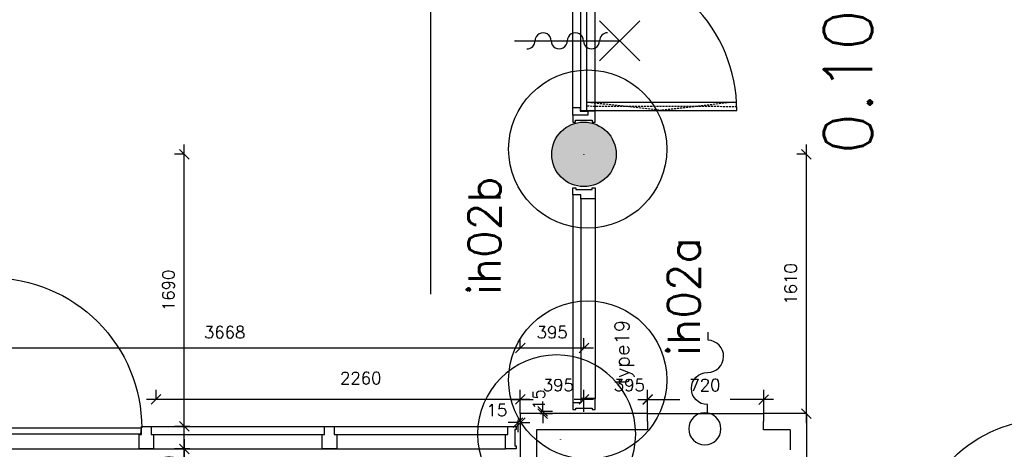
# Model space of a CAD drawing. Extents: x -29284 to 2055880, y -64816 to 121103.
# Tile 44 of 123: x 36184 to 42292, y 35815 to 38482. Entities that reach past the tile are written whole.
import ezdxf
from ezdxf.enums import TextEntityAlignment as Align

# ---------------------------------------------------------------- set-up
doc = ezdxf.new("R2010")
doc.units = 0
doc.header["$LTSCALE"] = 50
doc.header["$MEASUREMENT"] = 0
doc.header["$PDMODE"] = 3
doc.header["$PDSIZE"] = 0.1
doc.linetypes.add('HIDDEN', pattern=[0.375, 0.25, -0.125])
doc.layers.get('0').update_dxf_attribs({"linetype": 'CONTINUOUS'})
doc.layers.get('DEFPOINTS').update_dxf_attribs({"linetype": 'CONTINUOUS'})
for name, color, linetype in [('00', 7, 'CONTINUOUS'), ('_BESTAAND_ONGEIJZIGD', 8, 'CONTINUOUS'), ('_DETAILNUMMERS', 4, 'CONTINUOUS'), ('_DETAILNUMMERSTEKST', 4, 'CONTINUOUS'), ('_KOLOMBESTAAND', 212, 'CONTINUOUS'), ('_ROOKCOMPARTIMENT', 4, 'BATTING'), ('A--L21--', 3, 'CONTINUOUS'), ('A--L28--', 7, 'CONTINUOUS'), ('A--L31--', 2, 'CONTINUOUS'), ('A--L32--', 7, 'CONTINUOUS'), ('A--L32--_F-23-', 2, 'CONTINUOUS'), ('A--L32--_F123-', 1, 'CONTINUOUS'), ('A--L56--', 7, 'CONTINUOUS'), ('A--L56--_F123-', 7, 'CONTINUOUS'), ('A--L65--', 7, 'CONTINUOUS'), ('A--L65--_F-23-', 7, 'CONTINUOUS'), ('A--L65--_F123-', 7, 'CONTINUOUS'), ('A--M$1A-_F123-', 1, 'CONTINUOUS'), ('A--M1$A-_F123-', 1, 'CONTINUOUS'), ('A--T$1A-_F123-_RN', 4, 'CONTINUOUS'), ('TEKST_KOZIJNMERK', 2, 'CONTINUOUS'), ('X--LR---_CP', 7, 'CONTINUOUS')]:
    doc.layers.add(name, color=color, linetype=linetype)
doc.styles.add('ALFA-0_25', font='ROMANS')
doc.styles.add('HIEMSTRA', font='romans.shx')
doc.linetypes.add('BATTING', pattern='A,0.0001,-0.1,[134,ltypeshp.shx,S=0.1,R=0,X=-0.1,Y=0],-0.2,[134,ltypeshp.shx,S=0.1,R=180,X=0.1,Y=0],-0.1', length=0.4001)
doc.dimstyles.new('1op2', dxfattribs={"dimscale": 30, "dimtxt": 2.5, "dimasz": 2, "dimexe": 2, "dimexo": 0, "dimgap": 2, "dimtad": 1, "dimdec": 0, "dimzin": 0, "dimdsep": 46, "dimtxsty": 'HIEMSTRA', "dimblk1": 'OBLIQUE', "dimblk2": 'OBLIQUE', "dimsah": 1, "dimcen": -3, "dimdle": 2, "dimclrd": 2, "dimclre": 2, "dimclrt": 3, "dimadec": 0, "dimazin": 0, "dimtfac": 1, "dimtdec": 0, "dimtofl": 0, "dimtmove": 2, "dimatfit": 3, "dimldrblk": 'OBLIQUE', "dimfxl": 1, "dimtvp": 0.833333, "dimtolj": 1, "dimtzin": 0, "dimarcsym": 0})
doc.dimstyles.new('STANDARD$0', dxfattribs={"dimscale": 30, "dimtxt": 2.5, "dimasz": 2, "dimexe": 2, "dimexo": 0, "dimgap": 2, "dimtad": 1, "dimdec": 0, "dimzin": 0, "dimdsep": 46, "dimtxsty": 'ALFA-0_25', "dimblk1": 'OBLIQUE', "dimblk2": 'OBLIQUE', "dimsah": 1, "dimcen": -3, "dimdle": 2, "dimclrd": 1, "dimclre": 1, "dimclrt": 2, "dimadec": 0, "dimazin": 0, "dimtfac": 0.666667, "dimtofl": 0, "dimtmove": 2, "dimatfit": 3, "dimldrblk": 'OBLIQUE', "dimfxl": 1, "dimtvp": 0.833333, "dimtolj": 1, "dimtzin": 0, "dimarcsym": 0})

# ---------------------------------------------------------------- blocks, each defined once
blk = doc.blocks.new('DR_830BE')
at = {"layer": '_BESTAAND_ONGEIJZIGD'}
blk.add_line((67, 0), (865, 0), dxfattribs=at)
for points in [[(0, -9), (0, 0), (67, 0), (67, -93.8), (52, -93.8), (52, -139), (0, -139), (0, -121), (12, -121), (12, -9), (0, -9)], [(932, -9), (932, 0), (865, 0), (865, -93.8), (880, -93.8), (880, -139), (932, -139), (932, -121), (920, -121), (920, -9), (932, -9)]]:
    blk.add_lwpolyline(points, close=True, dxfattribs=at)
at = {"layer": '_BESTAAND_ONGEIJZIGD', "linetype": 'Continuous'}
blk.add_lwpolyline([(54, -95.6), (54, -135.6), (880.1, -135.6), (877.1, -95.6), (54, -95.6)], close=True, dxfattribs=at)
blk.add_lwpolyline([(54, -135.6), (54, -965.6, 0.414214), (884, -135.6)], format="xyb", dxfattribs=at)
at = {"layer": 'A--L32--_F-23-', "color": 2, "linetype": 'Continuous'}
blk.add_lwpolyline([(54, -95.6), (54, -135.6), (880.1, -135.6), (877.1, -95.6), (54, -95.6)], close=True, dxfattribs=at)
at = {"layer": 'X--LR---_CP', "linetype": 'Continuous'}
blk.add_point((0, 0), dxfattribs=at)
blk.add_point((0, 0), dxfattribs=at)
at = {"layer": 'X--LR---_CP', "color": 1, "linetype": 'Continuous'}
blk.add_point((932, 0), dxfattribs=at)
blk.add_point((932, 0), dxfattribs=at)
blk.add_point((932, 0), dxfattribs=at)
blk = doc.blocks.new('*U1497')
at = {"layer": 'A--L21--', "color": 8, "linetype": 'Continuous'}
for points in [[(0, 50), (0, 50), (-572.9, 50), (-572.9, 50)], [(0, -50), (0, -50), (-472.9, -50), (-472.9, -50)], [(0, -50), (0, -50), (-472.9, -50), (-472.9, -50)], [(0, -50), (0, -50), (-472.9, -50), (-472.9, -50)]]:
    blk.add_lwpolyline(points, dxfattribs=at)
blk = doc.blocks.new('*U1495')
at = {"layer": 'A--L21--', "color": 8, "linetype": 'Continuous'}
for points in [[(50, 50), (50, 50), (-214.9, 50), (-214.9, 0)], [(50, 50), (50, 50), (-214.9, 50), (-214.9, 0)], [(50, 50), (50, 50), (-214.9, 50), (-214.9, 0)], [(-50, -50), (-50, -50), (-214.9, -50), (-214.9, 0)]]:
    blk.add_lwpolyline(points, dxfattribs=at)
blk = doc.blocks.new('*U1492')
at = {"layer": 'A--L21--', "color": 8, "linetype": 'Continuous'}
for points in [[(-50, 50), (-50, 50), (-50, -701.7), (0, -701.7)], [(-50, 50), (-50, 50), (-50, -701.7), (0, -701.7)], [(-50, 50), (-50, 50), (-50, -701.7), (0, -701.7)], [(50, -50), (50, -50), (50, -701.7), (0, -701.7)]]:
    blk.add_lwpolyline(points, dxfattribs=at)
blk = doc.blocks.new('*U1491')
at = {"layer": 'A--L21--', "color": 8, "linetype": 'Continuous'}
for points in [[(0, 0), (0, 50), (-217.1, 50), (-217.1, 50)], [(0, 0), (0, -50), (-217.1, -50), (-217.1, -50)], [(0, 0), (0, -50), (-217.1, -50), (-217.1, -50)], [(0, 0), (0, -50), (-217.1, -50), (-217.1, -50)]]:
    blk.add_lwpolyline(points, dxfattribs=at)
blk = doc.blocks.new('*U1490')
at = {"layer": 'A--L21--', "color": 8, "linetype": 'Continuous'}
for points in [[(50, 50), (50, 50), (50, -224.3), (50, -224.3)], [(50, 50), (50, 50), (50, -224.3), (50, -224.3)], [(50, 50), (50, 50), (50, -224.3), (50, -224.3)], [(-50, -50), (-50, -50), (-50, -174.3), (-50, -174.3)]]:
    blk.add_lwpolyline(points, dxfattribs=at)
blk = doc.blocks.new('S050123-')
at = {"layer": 'A--L56--_F123-', "color": 1, "linetype": 'Continuous'}
blk.add_lwpolyline([(0, -0.33, 1), (4, -0.33, 1)], format="xyb", close=True, dxfattribs=at)
blk.add_lwpolyline([(4, -0.66), (5, -0.66, -1), (9, -0.66, 0.98), (13, -0.74), (14, -0.74)], format="xyb", dxfattribs=at)
blk = doc.blocks.new('KOL_ROND')
at = {"layer": 'A--L21--'}
blk.add_circle((0, 0), 200, dxfattribs=at)
at = {"layer": 'X--LR---_CP', "color": 1}
blk.add_point((0, 0), dxfattribs=at)
blk.add_point((0, 0), dxfattribs=at)
at = {"layer": 'X--LR---_CP'}
blk.add_point((0, 0), dxfattribs=at)
blk = doc.blocks.new('_OBLIQUE')
at = {"color": 0, "linetype": 'ByBlock'}
blk.add_line((-0.5, -0.5), (0.5, 0.5), dxfattribs=at)
blk = doc.blocks.new('*D113')
at = {"layer": 'A--M$1A-_F123-', "color": 1, "lineweight": -2, "transparency": 16777216}
for p, q in [((41064.3, 35976.9), (41064.3, 37706.9)), ((41064.3, 37646.9), (41004.3, 37646.9)), ((41064.3, 36036.9), (41004.3, 36036.9))]:
    blk.add_line(p, q, dxfattribs=at)
at = {"layer": 'DEFPOINTS', "color": 0, "transparency": 16777216}
for p in [(41064.3, 37646.9), (41064.3, 37646.9), (41064.3, 36036.9)]:
    blk.add_point(p, dxfattribs=at)
at = {"layer": 'A--M$1A-_F123-', "color": 1, "lineweight": -2, "transparency": 16777216, "xscale": 60, "yscale": 60, "zscale": 60}
for p, rotation in [((41064.3, 37646.9), 90), ((41064.3, 36036.9), 270)]:
    blk.add_blockref('_OBLIQUE', p, dxfattribs=dict(at, rotation=rotation))
at = {"layer": 'A--M$1A-_F123-', "color": 2, "transparency": 16777216, "insert": (40966.8, 36841.9), "char_height": 75, "attachment_point": 5, "rotation": 90, "style": 'ALFA-0_25'}
blk.add_mtext('\\A1;1610', dxfattribs=at)
blk = doc.blocks.new('*D134')
at = {"layer": 'A--M$1A-_F123-', "color": 1, "lineweight": -2, "transparency": 16777216}
for p, q in [((39684.5, 36048.9), (39684.5, 36184.5)), ((40079.5, 36048.9), (40079.5, 36184.5)), ((39684.5, 36124.5), (39624.5, 36124.5)), ((40079.5, 36124.5), (40139.5, 36124.5))]:
    blk.add_line(p, q, dxfattribs=at)
at = {"layer": 'DEFPOINTS', "color": 0, "transparency": 16777216}
for p in [(40079.5, 36124.5), (39684.5, 36048.9), (40079.5, 36048.9)]:
    blk.add_point(p, dxfattribs=at)
at = {"layer": 'A--M$1A-_F123-', "color": 1, "lineweight": -2, "transparency": 16777216, "xscale": 60, "yscale": 60, "zscale": 60}
blk.add_blockref('_OBLIQUE', (39684.5, 36124.5), dxfattribs=at)
at = {"layer": 'A--M$1A-_F123-', "color": 1, "lineweight": -2, "transparency": 16777216, "xscale": 60, "yscale": 60, "zscale": 60, "rotation": 180}
blk.add_blockref('_OBLIQUE', (40079.5, 36124.5), dxfattribs=at)
at = {"layer": 'A--M$1A-_F123-', "color": 2, "transparency": 16777216, "insert": (39965.8, 36214.1), "char_height": 75, "attachment_point": 5, "style": 'ALFA-0_25'}
blk.add_mtext('\\A1;395', dxfattribs=at)
blk = doc.blocks.new('*D135')
at = {"layer": 'A--M$1A-_F123-', "color": 1, "lineweight": -2, "transparency": 16777216}
for p, q in [((39289.5, 36036.9), (39289.5, 36184.5)), ((39684.5, 36048.9), (39684.5, 36184.5)), ((39229.5, 36124.5), (39369.1, 36124.5)), ((39744.5, 36124.5), (39682, 36124.5))]:
    blk.add_line(p, q, dxfattribs=at)
at = {"layer": 'DEFPOINTS', "color": 0, "transparency": 16777216}
for p in [(39289.5, 36124.5), (39684.5, 36048.9), (39289.5, 36036.9)]:
    blk.add_point(p, dxfattribs=at)
at = {"layer": 'A--M$1A-_F123-', "color": 1, "lineweight": -2, "transparency": 16777216, "xscale": 60, "yscale": 60, "zscale": 60, "rotation": 180}
blk.add_blockref('_OBLIQUE', (39289.5, 36124.5), dxfattribs=at)
at = {"layer": 'A--M$1A-_F123-', "color": 1, "lineweight": -2, "transparency": 16777216, "xscale": 60, "yscale": 60, "zscale": 60}
blk.add_blockref('_OBLIQUE', (39684.5, 36124.5), dxfattribs=at)
at = {"layer": 'A--M$1A-_F123-', "color": 2, "transparency": 16777216, "insert": (39525.5, 36214.1), "char_height": 75, "attachment_point": 5, "style": 'ALFA-0_25'}
blk.add_mtext('\\A1;395', dxfattribs=at)
blk = doc.blocks.new('*D136')
at = {"layer": 'A--M$1A-_F123-', "color": 1, "lineweight": -2, "transparency": 16777216}
for p, q in [((40079.5, 36036.9), (40079.5, 36183.8)), ((40799.5, 36036.9), (40799.5, 36183.8)), ((40019.5, 36123.8), (40278.6, 36123.8)), ((40859.5, 36123.8), (40591.5, 36123.8))]:
    blk.add_line(p, q, dxfattribs=at)
at = {"layer": 'DEFPOINTS', "color": 0, "transparency": 16777216}
for p in [(40799.5, 36123.8), (40079.5, 36036.9), (40799.5, 36036.9)]:
    blk.add_point(p, dxfattribs=at)
at = {"layer": 'A--M$1A-_F123-', "color": 1, "lineweight": -2, "transparency": 16777216, "xscale": 60, "yscale": 60, "zscale": 60, "rotation": 180}
blk.add_blockref('_OBLIQUE', (40079.5, 36123.8), dxfattribs=at)
at = {"layer": 'A--M$1A-_F123-', "color": 1, "lineweight": -2, "transparency": 16777216, "xscale": 60, "yscale": 60, "zscale": 60}
blk.add_blockref('_OBLIQUE', (40799.5, 36123.8), dxfattribs=at)
at = {"layer": 'A--M$1A-_F123-', "color": 2, "transparency": 16777216, "insert": (40435, 36214.1), "char_height": 75, "attachment_point": 5, "style": 'ALFA-0_25'}
blk.add_mtext('\\A1;720', dxfattribs=at)
blk = doc.blocks.new('*D137')
at = {"layer": 'A--M$1A-_F123-', "color": 1, "lineweight": -2, "transparency": 16777216}
for p, q in [((37029.5, 36124.5), (37029.5, 36184.5)), ((39289.5, 36124.5), (39289.5, 36184.5)), ((39349.5, 36124.5), (36969.5, 36124.5))]:
    blk.add_line(p, q, dxfattribs=at)
at = {"layer": 'DEFPOINTS', "color": 0, "transparency": 16777216}
for p in [(37029.5, 36124.5), (37029.5, 36124.5), (39289.5, 36124.5)]:
    blk.add_point(p, dxfattribs=at)
at = {"layer": 'A--M$1A-_F123-', "color": 1, "lineweight": -2, "transparency": 16777216, "xscale": 60, "yscale": 60, "zscale": 60, "rotation": 180}
blk.add_blockref('_OBLIQUE', (37029.5, 36124.5), dxfattribs=at)
at = {"layer": 'A--M$1A-_F123-', "color": 1, "lineweight": -2, "transparency": 16777216, "xscale": 60, "yscale": 60, "zscale": 60}
blk.add_blockref('_OBLIQUE', (39289.5, 36124.5), dxfattribs=at)
at = {"layer": 'A--M$1A-_F123-', "color": 2, "transparency": 16777216, "insert": (38299.6, 36257.1), "char_height": 75, "attachment_point": 5, "style": 'ALFA-0_25'}
blk.add_mtext('\\A1;2260', dxfattribs=at)
blk = doc.blocks.new('*D363')
at = {"layer": 'A--M$1A-_F123-', "color": 1, "linetype": 'Continuous', "lineweight": -2, "transparency": 16777216}
for p, q in [((35621.5, 36444.1), (35621.5, 36504.1)), ((39289.5, 36444.1), (39289.5, 36504.1)), ((35561.5, 36444.1), (39349.5, 36444.1))]:
    blk.add_line(p, q, dxfattribs=at)
at = {"layer": 'DEFPOINTS', "color": 0, "linetype": 'Continuous', "transparency": 16777216}
for p in [(35621.5, 36444.1), (39289.5, 36444.1), (39289.5, 36444.1)]:
    blk.add_point(p, dxfattribs=at)
at = {"layer": 'A--M$1A-_F123-', "color": 1, "linetype": 'Continuous', "lineweight": -2, "transparency": 16777216, "xscale": 60, "yscale": 60, "zscale": 60, "rotation": 180}
blk.add_blockref('_OBLIQUE', (35621.5, 36444.1), dxfattribs=at)
at = {"layer": 'A--M$1A-_F123-', "color": 1, "linetype": 'Continuous', "lineweight": -2, "transparency": 16777216, "xscale": 60, "yscale": 60, "zscale": 60}
blk.add_blockref('_OBLIQUE', (39289.5, 36444.1), dxfattribs=at)
at = {"layer": 'A--M$1A-_F123-', "color": 2, "linetype": 'Continuous', "transparency": 16777216, "insert": (37455.5, 36541.6), "char_height": 75, "attachment_point": 5, "style": 'ALFA-0_25'}
blk.add_mtext('\\A1;3668', dxfattribs=at)
blk = doc.blocks.new('*D364')
at = {"layer": 'A--M$1A-_F123-', "color": 1, "linetype": 'Continuous', "lineweight": -2, "transparency": 16777216}
for p, q in [((39289.5, 36444.1), (39289.5, 36504.1)), ((39684.5, 36444.1), (39684.5, 36504.1)), ((39229.5, 36444.1), (39744.5, 36444.1))]:
    blk.add_line(p, q, dxfattribs=at)
at = {"layer": 'DEFPOINTS', "color": 0, "linetype": 'Continuous', "transparency": 16777216}
for p in [(39289.5, 36444.1), (39684.5, 36444.1), (39684.5, 36444.1)]:
    blk.add_point(p, dxfattribs=at)
at = {"layer": 'A--M$1A-_F123-', "color": 1, "linetype": 'Continuous', "lineweight": -2, "transparency": 16777216, "xscale": 60, "yscale": 60, "zscale": 60, "rotation": 180}
blk.add_blockref('_OBLIQUE', (39289.5, 36444.1), dxfattribs=at)
at = {"layer": 'A--M$1A-_F123-', "color": 1, "linetype": 'Continuous', "lineweight": -2, "transparency": 16777216, "xscale": 60, "yscale": 60, "zscale": 60}
blk.add_blockref('_OBLIQUE', (39684.5, 36444.1), dxfattribs=at)
at = {"layer": 'A--M$1A-_F123-', "color": 2, "linetype": 'Continuous', "transparency": 16777216, "insert": (39487, 36541.6), "char_height": 75, "attachment_point": 5, "style": 'ALFA-0_25'}
blk.add_mtext('\\A1;395', dxfattribs=at)
blk = doc.blocks.new('Q0340081')
at = {"layer": 'A--L32--_F123-', "color": 2, "linetype": 'Continuous'}
blk.add_lwpolyline([(0, 0), (0, -40), (926.12, -40), (923.12, 0), (0, 0)], close=True, dxfattribs=at)
at = {"layer": 'A--L32--_F123-', "color": 1, "linetype": 'Continuous'}
blk.add_lwpolyline([(0, -40), (0, -970, 0.4142136), (930, -40)], format="xyb", dxfattribs=at)
blk = doc.blocks.new('S060204-')
at = {"layer": 'A--L65--_F-23-', "color": 255}
blk.add_circle((0, 0), 0.0123, dxfattribs=at)
at = {"layer": 'A--L65--_F123-', "color": 1, "linetype": 'Continuous'}
for points in [[(-1.25, 6.25), (1.25, 3.75)], [(1.25, 6.25), (-1.25, 3.75)], [(0, 0), (0, 5)]]:
    blk.add_lwpolyline(points, dxfattribs=at)
blk = doc.blocks.new('DR_2X939TYPE18ELEC')
at = {"layer": 'A--L32--_F-23-'}
for points in [[(69.5, 3335.7), (69.5, 3268.7), (-19.5, 3268.7), (-19.5, 3293.7), (-69.5, 3293.7), (-69.5, 3335.7), (-50, 3335.7), (-50, 3326.7), (50, 3326.7), (50, 3335.7)], [(69.5, 2206), (69.5, 2116), (24.5, 2116), (24.5, 2141), (-69.5, 2141), (-69.5, 2181), (-19.5, 2181), (-19.5, 2206)], [(51.5, 200), (69.5, 200), (69.5, 267), (24.5, 267), (24.5, 242), (-69.5, 242), (-69.5, 200), (-51.5, 200), (-51.5, 212), (51.5, 212), (51.5, 200)]]:
    blk.add_lwpolyline(points, close=True, dxfattribs=at)
blk.add_lwpolyline([(-69.5, 242), (-69.5, 289), (-24, 289), (-24, 266.3), (24.5, 267)], dxfattribs=at)
at = {"layer": 'A--L32--_F123-', "color": 1}
for p, q in [((-69.5, 289), (-69.5, 3293.7)), ((-19.5, 3268.7), (-19.5, 2206)), ((69.5, 267), (69.5, 3268.7)), ((-18, 2085.6), (-946.7, 2085.6)), ((18, 322.4), (946.7, 322.4))]:
    blk.add_line(p, q, dxfattribs=at)
at = {"layer": 'A--L65--_F-23-', "color": 255, "extrusion": (0, 0, -1)}
for centre in [(-428.4, 1654.9), (-428.4, 703.7)]:
    blk.add_ellipse(centre, major_axis=(0.87, 0.87), ratio=1, dxfattribs=at)
at = {"layer": 'A--L65--_F123-', "color": 1, "linetype": 'Continuous'}
for p, q in [((-428.4, 1654.9), (196.6, 1654.9)), ((-428.4, 703.7), (196.6, 703.7))]:
    blk.add_line(p, q, dxfattribs=at)
for centre, major_axis, start_param, end_param in [((-353.8, 1655.2), (35.6, 35.6), 3.934195, 5.490583), ((-253.4, 1654.9), (35.4, 35.4), 5.497787, 8.63938), ((-153.4, 1654.9), (35.4, 35.4), 2.356194, 5.497787), ((-53.4, 1654.9), (35.4, 35.4), 5.497787, 8.63938), ((46.6, 1654.9), (35.4, 35.4), 2.356194, 5.497787), ((146.9, 1654.5), (-35.6, 35.6), -0.778194, 0.778194), ((-253.4, 703.7), (35.4, 35.4), 5.497787, 8.63938), ((-53.4, 703.7), (35.4, 35.4), 5.497787, 8.63938), ((146.9, 703.4), (-35.6, 35.6), -0.778194, 0.778194), ((-353.8, 704.1), (35.6, 35.6), 3.934195, 5.490583), ((-153.4, 703.7), (35.4, 35.4), 2.356194, 5.497787), ((46.6, 703.7), (35.4, 35.4), 2.356194, 5.497787)]:
    blk.add_ellipse(centre, major_axis=major_axis, ratio=1, start_param=start_param, end_param=end_param, dxfattribs=at)
at = {"layer": 'A--L32--', "linetype": 'Continuous', "extrusion": (0, 0, -1), "xscale": -1, "zscale": -1, "rotation": 90}
blk.add_blockref('Q0340081', (-22, 2135.6), dxfattribs=at)
at = {"layer": 'A--L32--', "linetype": 'Continuous', "rotation": 90}
blk.add_blockref('Q0340081', (-22, 272.4), dxfattribs=at)
at = {"layer": 'A--L65--', "extrusion": (0, 0, -1), "xscale": 100, "yscale": 100, "zscale": -2, "rotation": 90}
for p in [(278.4, 1654.9), (278.4, 1654.9), (278.4, 703.7), (278.4, 703.7)]:
    blk.add_blockref('S060204-', p, dxfattribs=at)
blk = doc.blocks.new('kozijntype19')
at = {"layer": 'A--L32--_F-23-'}
for points in [[(69.5, -209.3), (69.5, -276.3), (-19.5, -276.3), (-19.5, -251.3), (-69.5, -251.3), (-69.5, -209.3), (-50, -209.3), (-50, -218.3), (50, -218.3), (50, -209.3)], [(69.5, -1584.3), (69.5, -1517.3), (-19.5, -1517.3), (-19.5, -1542.3), (-69.5, -1542.3), (-69.5, -1584.3), (-50, -1584.3), (-50, -1575.3), (50, -1575.3), (50, -1584.3)]]:
    blk.add_lwpolyline(points, close=True, dxfattribs=at)
at = {"layer": 'A--L32--_F123-', "color": 1}
for p, q in [((-69.5, -251.3), (-69.5, -1542.3)), ((-19.5, -276.3), (-19.5, -1517.3)), ((69.5, -276.3), (69.5, -1517.3))]:
    blk.add_line(p, q, dxfattribs=at)
blk = doc.blocks.new('dr_930type20')
at = {"layer": 'A--L31--'}
for points in [[(0, -139), (67, -139), (67, -50), (52, -50), (52, 0), (0, 0), (0, -19.5), (9, -19.5), (9, -119.5), (0, -119.5)], [(407, -139), (317, -139), (317, -50), (332, -50), (332, 0), (392, 0), (392, -50), (407, -50)], [(1397, -139), (1307, -139), (1307, -50), (1322, -50), (1322, 0), (1382, 0), (1382, -50), (1397, -50)], [(2533.5, -139), (2443.5, -139), (2443.5, -50), (2458.5, -50), (2458.5, 0), (2518.5, 0), (2518.5, -50), (2533.5, -50)], [(3647, -139), (3580, -139), (3580, -50), (3595, -50), (3595, 0), (3647, 0), (3647, -19.5), (3638, -19.5), (3638, -119.5), (3647, -119.5)]]:
    blk.add_lwpolyline(points, close=True, dxfattribs=at)
at = {"layer": 'A--L32--_F123-', "color": 1}
for p, q in [((52, 0), (332, 0)), ((1382, 0), (3595, 0)), ((67, -50), (317, -50)), ((1397, -50), (2458.5, -50)), ((2518.5, -50), (3580, -50)), ((67, -139), (3580, -139))]:
    blk.add_line(p, q, dxfattribs=at)
at = {"layer": 'A--L32--', "linetype": 'Continuous', "xscale": -1, "rotation": 180}
blk.add_blockref('Q0340081', (393.9, -48.2), dxfattribs=at)
blk = doc.blocks.new('*D720')
at = {"layer": 'A--M1$A-_F123-', "color": 1, "lineweight": -2, "transparency": 16777216}
for p, q in [((39428.8, 36051.9), (39428.8, 36111.9)), ((39412.9, 36051.9), (39488.8, 36051.9)), ((39412.9, 36036.9), (39488.8, 36036.9)), ((39428.8, 36036.9), (39428.8, 35976.9))]:
    blk.add_line(p, q, dxfattribs=at)
at = {"layer": 'DEFPOINTS', "color": 0, "transparency": 16777216}
for p in [(39412.9, 36051.9), (39428.8, 36051.9), (39412.9, 36036.9)]:
    blk.add_point(p, dxfattribs=at)
at = {"layer": 'A--M1$A-_F123-', "color": 1, "lineweight": -2, "transparency": 16777216, "xscale": 60, "yscale": 60, "zscale": 60}
for p, rotation in [((39428.8, 36051.9), 270), ((39428.8, 36036.9), 90)]:
    blk.add_blockref('_OBLIQUE', p, dxfattribs=dict(at, rotation=rotation))
at = {"layer": 'A--M1$A-_F123-', "color": 2, "transparency": 16777216, "insert": (39403.9, 36124.5), "char_height": 75, "attachment_point": 5, "rotation": 90, "style": 'ALFA-0_25'}
blk.add_mtext('\\A1;15', dxfattribs=at)
blk = doc.blocks.new('*D741')
at = {"layer": 'A--M1$A-_F123-', "color": 1, "lineweight": -2, "transparency": 16777216}
for p, q in [((39274.4, 35981.5), (39214.4, 35981.5)), ((39274.4, 35997.4), (39274.4, 35921.5)), ((39289.5, 35997.4), (39289.5, 35921.5)), ((39289.5, 35981.5), (39349.5, 35981.5))]:
    blk.add_line(p, q, dxfattribs=at)
at = {"layer": 'DEFPOINTS', "color": 0, "transparency": 16777216}
for p in [(39274.4, 35997.4), (39289.5, 35997.4), (39289.5, 35981.5)]:
    blk.add_point(p, dxfattribs=at)
at = {"layer": 'A--M1$A-_F123-', "color": 1, "lineweight": -2, "transparency": 16777216, "xscale": 60, "yscale": 60, "zscale": 60}
blk.add_blockref('_OBLIQUE', (39274.4, 35981.5), dxfattribs=at)
at = {"layer": 'A--M1$A-_F123-', "color": 1, "lineweight": -2, "transparency": 16777216, "xscale": 60, "yscale": 60, "zscale": 60, "rotation": 180}
blk.add_blockref('_OBLIQUE', (39289.5, 35981.5), dxfattribs=at)
at = {"layer": 'A--M1$A-_F123-', "color": 2, "transparency": 16777216, "insert": (39144.4, 36058.6), "char_height": 75, "attachment_point": 5, "style": 'ALFA-0_25'}
blk.add_mtext('\\A1;15', dxfattribs=at)
blk = doc.blocks.new('DETAILNR')
at = {"layer": '_DETAILNUMMERS'}
blk.add_circle((32.9, -23.2), 490.7, dxfattribs=at)
at = {"layer": 'X--LR---_CP'}
blk.add_point((0, 0), dxfattribs=at)
at = {"layer": '_DETAILNUMMERSTEKST', "style": 'ALFA-0_25'}
blk.add_attdef('DETAILNR', text='', height=200, rotation=90, dxfattribs=at).set_placement((-618.4, 223.8), align=Align.RIGHT)
blk = doc.blocks.new('*D841')
at = {"layer": 'A--M$1A-_F123-', "color": 2, "lineweight": -2, "transparency": 16777216}
for p, q in [((37204.2, 35757.9), (37204.2, 36016.9)), ((37240.1, 35956.9), (37144.2, 35956.9)), ((37240.1, 35817.9), (37144.2, 35817.9))]:
    blk.add_line(p, q, dxfattribs=at)
at = {"layer": 'DEFPOINTS', "color": 0, "transparency": 16777216}
for p in [(37204.2, 35956.9), (37240.1, 35956.9), (37240.1, 35817.9)]:
    blk.add_point(p, dxfattribs=at)
at = {"layer": 'A--M$1A-_F123-', "color": 2, "lineweight": -2, "transparency": 16777216, "xscale": 60, "yscale": 60, "zscale": 60}
for p, rotation in [((37204.2, 35956.9), 90), ((37204.2, 35817.9), 270)]:
    blk.add_blockref('_OBLIQUE', p, dxfattribs=dict(at, rotation=rotation))
at = {"layer": 'A--M$1A-_F123-', "color": 3, "transparency": 16777216, "insert": (37112.6, 35685.2), "char_height": 75, "attachment_point": 5, "rotation": 90, "style": 'HIEMSTRA'}
blk.add_mtext('\\A1;139', dxfattribs=at)
blk = doc.blocks.new('*D842')
at = {"layer": 'A--M$1A-_F123-', "color": 2, "lineweight": -2, "transparency": 16777216}
for p, q in [((37204.2, 35896.9), (37204.2, 37706.9)), ((37204.2, 37646.9), (37144.2, 37646.9)), ((37240.1, 35956.9), (37144.2, 35956.9))]:
    blk.add_line(p, q, dxfattribs=at)
at = {"layer": 'DEFPOINTS', "color": 0, "transparency": 16777216}
for p in [(37204.2, 37646.9), (37204.2, 37646.9), (37240.1, 35956.9)]:
    blk.add_point(p, dxfattribs=at)
at = {"layer": 'A--M$1A-_F123-', "color": 2, "lineweight": -2, "transparency": 16777216, "xscale": 60, "yscale": 60, "zscale": 60}
for p, rotation in [((37204.2, 37646.9), 90), ((37204.2, 35956.9), 270)]:
    blk.add_blockref('_OBLIQUE', p, dxfattribs=dict(at, rotation=rotation))
at = {"layer": 'A--M$1A-_F123-', "color": 3, "transparency": 16777216, "insert": (37106.7, 36801.9), "char_height": 75, "attachment_point": 5, "rotation": 90, "style": 'HIEMSTRA'}
blk.add_mtext('\\A1;1690', dxfattribs=at)
blk = doc.blocks.new('*D843')
at = {"layer": 'A--M$1A-_F123-', "color": 2, "lineweight": -2, "transparency": 16777216}
for p, q in [((37204.2, 35877.9), (37204.2, 32186.9)), ((37240.1, 35817.9), (37144.2, 35817.9)), ((37204.2, 32246.9), (37144.2, 32246.9))]:
    blk.add_line(p, q, dxfattribs=at)
at = {"layer": 'DEFPOINTS', "color": 0, "transparency": 16777216}
for p in [(37240.1, 35817.9), (37204.2, 32246.9), (37204.2, 32246.9)]:
    blk.add_point(p, dxfattribs=at)
at = {"layer": 'A--M$1A-_F123-', "color": 2, "lineweight": -2, "transparency": 16777216, "xscale": 60, "yscale": 60, "zscale": 60}
for p, rotation in [((37204.2, 35817.9), 90), ((37204.2, 32246.9), 270)]:
    blk.add_blockref('_OBLIQUE', p, dxfattribs=dict(at, rotation=rotation))
at = {"layer": 'A--M$1A-_F123-', "color": 3, "transparency": 16777216, "insert": (37106.7, 34032.4), "char_height": 75, "attachment_point": 5, "rotation": 90, "style": 'HIEMSTRA'}
blk.add_mtext('\\A1;3571', dxfattribs=at)

msp = doc.modelspace()

# ---------------------------------------------------------------- hatches: boundary and pattern name
at = {"layer": '_KOLOMBESTAAND'}
h = msp.add_hatch(color=256, dxfattribs=at)
edge = h.paths.add_edge_path()
edge.add_arc((39684.5, 37646.2), 200, 0, 360)
h = msp.add_hatch(color=256, dxfattribs=at)
edge = h.paths.add_edge_path()
edge.add_arc((39684.5, 37646.2), 200, 0, 360)

# ---------------------------------------------------------------- linework, layer by layer
at = {"layer": '_BESTAAND_ONGEIJZIGD', "linetype": 'Continuous'}
msp.add_line((40077, 36036.9), (40799.5, 36036.9), dxfattribs=at)
at = {"layer": '_ROOKCOMPARTIMENT', "linetype": 'BATTING', "ltscale": 10}
msp.add_lwpolyline([(40100.1, 44298.2), (40100.1, 41861.9), (38731.7, 41861.9), (38731.7, 36778.3)], dxfattribs=at)
at = {"layer": 'A--L32--_F123-', "color": 4, "linetype": 'HIDDEN'}
for p, q in [((40167.5, 37919.2), (39702.5, 37969.2)), ((39702.5, 37946.3), (40632.1, 37943.9)), ((40610.9, 37969.2), (40167.5, 37919.2))]:
    msp.add_line(p, q, dxfattribs=at)

# ---------------------------------------------------------------- block references
at = {"layer": '00'}
ref = msp.add_blockref('DETAILNR', (39684.5, 37646.2), dxfattribs=dict(at, rotation=90))
ref.add_attrib('DETAILNR', 'ih02b', dxfattribs={"layer": '_DETAILNUMMERSTEKST', "height": 200, "rotation": 90, "style": 'ALFA-0_25'}).set_placement((39167.3, 37509.6), align=Align.RIGHT)
ref = msp.add_blockref('DETAILNR', (39684.5, 36212.8), dxfattribs=dict(at, rotation=90))
ref.add_attrib('DETAILNR', 'ih02a', dxfattribs={"layer": '_DETAILNUMMERSTEKST', "height": 200, "rotation": 90, "style": 'ALFA-0_25'}).set_placement((40403.9, 37131.2), align=Align.RIGHT)
ref = msp.add_blockref('DETAILNR', (39538.1, 35877.2), dxfattribs=dict(at, xscale=-1, rotation=270))
ref.add_attrib('DETAILNR', 'ih04a', dxfattribs={"layer": '_DETAILNUMMERSTEKST', "height": 200, "rotation": 90, "style": 'ALFA-0_25'}).set_placement((39018.6, 35713.5), align=Align.RIGHT)
at = {"layer": 'A--L21--', "linetype": 'Continuous'}
for name, p in [('*U1497', (39862.3, 35986.9)), ('*U1492', (39339.5, 35986.9)), ('*U1491', (40079.5, 35986.9)), ('*U1495', (41014.3, 35986.9)), ('*U1490', (41014.3, 35986.9))]:
    msp.add_blockref(name, p, dxfattribs=at)
at = {"layer": 'A--L28--', "color": 2, "linetype": 'Continuous'}
msp.add_blockref('KOL_ROND', (39684.5, 37646.2), dxfattribs=at)
msp.add_blockref('KOL_ROND', (39684.5, 37646.2), dxfattribs=at)
at = {"layer": 'A--L32--', "xscale": -1, "rotation": 270}
msp.add_blockref('DR_830BE', (42695.3, 35117.8), dxfattribs=at)
at = {"layer": 'A--L32--_F123-', "color": 1}
for name, p in [('DR_2X939TYPE18ELEC', (39684.5, 37646.9)), ('kozijntype19', (39684.5, 37646.9)), ('dr_930type20', (35617, 35956.9))]:
    msp.add_blockref(name, p, dxfattribs=at)
at = {"layer": 'A--L56--', "linetype": 'Continuous', "xscale": 50, "yscale": 50, "rotation": 90}
msp.add_blockref('S050123-', (40417.9, 35842.5), dxfattribs=at)

# ---------------------------------------------------------------- texts
at = {"layer": 'A--T$1A-_F123-_RN', "style": 'ALFA-0_25'}
msp.add_text('0.10', height=300, rotation=90, dxfattribs=at).set_placement((41472.4, 37646.9))
at = {"layer": 'TEKST_KOZIJNMERK', "style": 'HIEMSTRA'}
msp.add_text('type19', height=90, rotation=90, dxfattribs=at).set_placement((39965.8, 36214.1))

# ---------------------------------------------------------------- dimensions: what is measured, and where the dimension line sits
at = {"layer": 'A--M$1A-_F123-'}
for base, p1, p2, dimstyle, picture, middle in [((37204.2, 37646.9), (37240.1, 35956.9), (37204.2, 37646.9), '1op2', '*D842', (37106.7, 36801.9)), ((41064.3, 37646.9), (41064.3, 36036.9), (41064.3, 37646.9), 'STANDARD$0', '*D113', (40966.8, 36841.9)), ((37204.2, 32246.9), (37240.1, 35817.9), (37204.2, 32246.9), '1op2', '*D843', (37106.7, 34032.4))]:
    dim = msp.add_linear_dim(base=base, p1=p1, p2=p2, angle=90, dimstyle=dimstyle, dxfattribs=at)
    dim.commit()
    dim.dimension.update_dxf_attribs({"geometry": picture, "text_midpoint": middle})
at = {"layer": 'A--M$1A-_F123-', "linetype": 'Continuous'}
for base, p1, p2, picture, middle in [((39289.5, 36444.1), (35621.5, 36444.1), (39289.5, 36444.1), '*D363', (37455.5, 36541.6)), ((39684.5, 36444.1), (39289.5, 36444.1), (39684.5, 36444.1), '*D364', (39487, 36541.6))]:
    dim = msp.add_linear_dim(base=base, p1=p1, p2=p2, dimstyle='STANDARD$0', dxfattribs=at)
    dim.commit()
    dim.dimension.update_dxf_attribs({"geometry": picture, "text_midpoint": middle})
at = {"layer": 'A--M$1A-_F123-'}
for base, p1, p2, picture, middle in [((37029.5, 36124.5), (39289.5, 36124.5), (37029.5, 36124.5), '*D137', (38299.6, 36257.1)), ((39289.5, 36124.5), (39684.5, 36048.9), (39289.5, 36036.9), '*D135', (39525.5, 36214.1)), ((40079.5, 36124.5), (39684.5, 36048.9), (40079.5, 36048.9), '*D134', (39965.8, 36214.1)), ((40799.5, 36123.8), (40079.5, 36036.9), (40799.5, 36036.9), '*D136', (40435, 36214.1))]:
    dim = msp.add_linear_dim(base=base, p1=p1, p2=p2, dimstyle='STANDARD$0', dxfattribs=at)
    dim.commit()
    dim.dimension.update_dxf_attribs({"geometry": picture, "text_midpoint": middle, "dimtype": 160})
dim = msp.add_linear_dim(base=(37204.2, 35956.9), p1=(37240.1, 35817.9), p2=(37240.1, 35956.9), angle=90, dimstyle='1op2', dxfattribs=at)
dim.commit()
dim.dimension.update_dxf_attribs({"geometry": '*D841', "text_midpoint": (37112.6, 35685.2), "dimtype": 160})
at = {"layer": 'A--M1$A-_F123-'}
for base, p1, p2, angle, picture, middle in [((39428.8, 36051.9), (39412.9, 36036.9), (39412.9, 36051.9), 90, '*D720', (39403.9, 36124.5)), ((39289.5, 35981.5), (39274.4, 35997.4), (39289.5, 35997.4), 0, '*D741', (39144.4, 36058.6))]:
    dim = msp.add_linear_dim(base=base, p1=p1, p2=p2, angle=angle, dimstyle='STANDARD$0', dxfattribs=at)
    dim.commit()
    dim.dimension.update_dxf_attribs({"geometry": picture, "text_midpoint": middle, "dimtype": 161})

doc.saveas('drawing.dxf')
